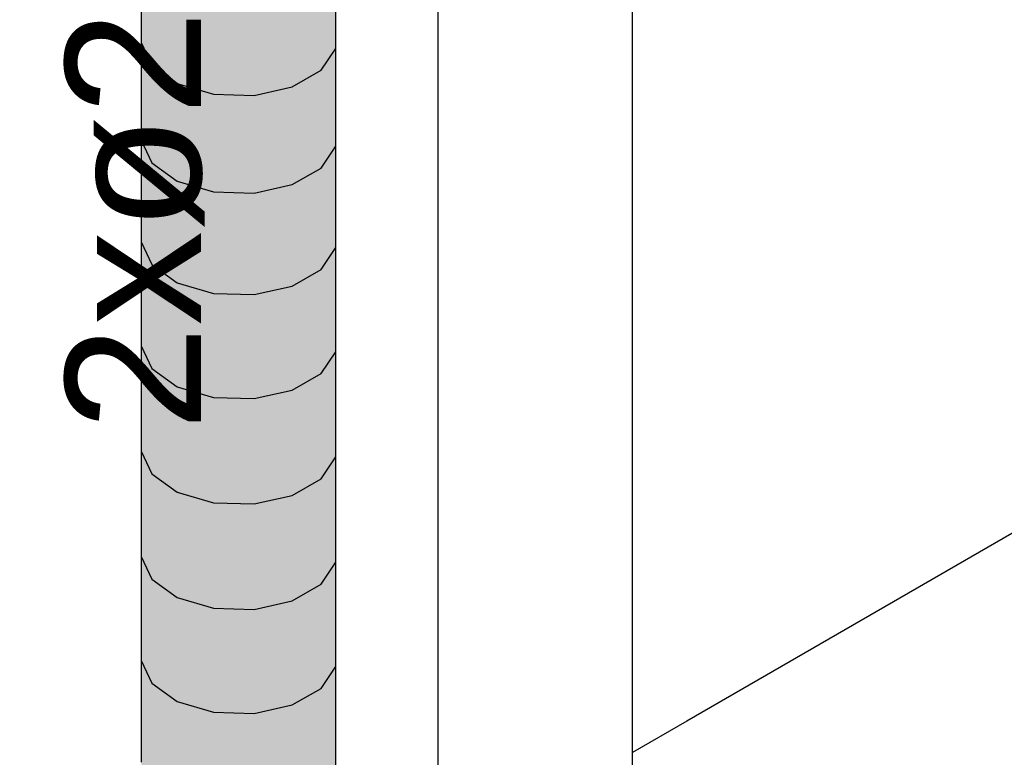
# Model space of a CAD drawing. Header units: millimetres. Extents: x 4480191 to 4481199, y -30324204 to -30323479.
# Tile 111 of 243: x 4480223.74 to 4480225.19, y -30323893.63 to -30323892.54. Entities that reach past the tile are written whole.
import ezdxf

# ---------------------------------------------------------------- set-up
doc = ezdxf.new("R2010")
doc.units = ezdxf.units.MM
doc.linetypes.add('NULL', pattern=[0])
for name, color, linetype, lineweight in [('EL-Condutos ARC (Baixa)', 54, 'Continuous', 25), ('EL-Condutos ARC (Direta)', 14, 'Continuous', 25), ('EL-Textos conduto ARC', 7, 'Continuous', 9)]:
    doc.layers.add(name, color=color, linetype=linetype, lineweight=lineweight)
doc.styles.add('ARIAL', font='arial.ttf')

msp = doc.modelspace()

# ---------------------------------------------------------------- hatches: boundary and pattern name
at = {"layer": 'EL-Condutos ARC (Direta)', "linetype": 'Continuous'}
msp.add_hatch(color=31, dxfattribs=at).paths.add_polyline_path([(4480223.9705, -30323894.1115), (4480223.9993, -30323894.1108), (4480224.0274, -30323894.119), (4480224.0459, -30323894.1196), (4480224.0874, -30323894.0956), (4480224.0874, -30323893.9929), (4480224.0605, -30323894.0495), (4480224.0541, -30323893.9924), (4480224.0874, -30323893.9929), (4480224.1005, -30323894.088), (4480224.1435, -30323894.0632), (4480224.1435, -30323893.9805), (4480224.141, -30323893.868), (4480224.1324, -30323893.873), (4480224.1407, -30323893.8509), (4480224.132, -30323893.8459), (4480224.0874, -30323893.8558), (4480224.0766, -30323893.8802), (4480224.0541, -30323893.8548), (4480224.0874, -30323893.8558), (4480224.1385, -30323893.8445), (4480224.1407, -30323893.8509), (4480224.1324, -30323893.873), (4480224.141, -30323893.868), (4480224.1435, -30323893.9805), (4480224.186, -30323893.9559), (4480224.186, -30323893.8771), (4480224.185, -30323893.8435), (4480224.1788, -30323893.8462), (4480224.1828, -30323893.8308), (4480224.1641, -30323893.8314), (4480224.186, -30323893.8188), (4480224.1802, -30323893.8407), (4480224.186, -30323893.843), (4480224.186, -30323893.9559), (4480224.2075, -30323893.9236), (4480224.2075, -30323892.0498), (4480224.186, -30323892.0822), (4480224.1612, -30323892.0729), (4480224.1116, -30323892.0779), (4480224.1158, -30323892.0821), (4480224.0913, -30323892.0821), (4480224.0789, -30323892.0881), (4480224.0874, -30323892.1192), (4480224.0274, -30323892.1628), (4480223.9738, -30323892.152), (4480223.9738, -30323892.1937), (4480223.9701, -30323892.1545), (4480223.9416, -30323892.2123), (4480223.936, -30323892.178), (4480223.936, -30323892.2155), (4480223.9205, -30323892.19), (4480223.9205, -30323893.9149), (4480223.936, -30323893.9484), (4480223.936, -30323894.0763), (4480223.9738, -30323894.1033)])

# ---------------------------------------------------------------- linework, layer by layer
at = {"layer": 'EL-Condutos ARC (Baixa)'}
for p, q in [((4480224.3584, -30323891.9716), (4480224.3584, -30323893.0424)), ((4480224.6455, -30323893.2081), (4480224.6455, -30323892.5089)), ((4480224.3584, -30323893.0424), (4480224.3584, -30323893.8557)), ((4480225.516, -30323893.1162), (4480224.7257, -30323893.5725)), ((4480224.6455, -30323893.6188), (4480224.6455, -30323893.2081)), ((4480224.7257, -30323893.5725), (4480224.6455, -30323893.6188)), ((4480224.6455, -30323893.8644), (4480224.6455, -30323893.6188))]:
    msp.add_line(p, q, dxfattribs=at)
at = {"layer": 'EL-Condutos ARC (Direta)'}
for p, q in [((4480223.9205, -30323892.434), (4480223.9205, -30323892.5709)), ((4480224.2075, -30323892.5796), (4480224.2075, -30323892.4427)), ((4480223.9205, -30323892.5709), (4480223.936, -30323892.6044)), ((4480223.9205, -30323892.5709), (4480223.9205, -30323892.7151)), ((4480224.186, -30323892.6119), (4480224.2075, -30323892.5796)), ((4480224.2075, -30323892.7238), (4480224.2075, -30323892.5796)), ((4480223.936, -30323892.6044), (4480223.9738, -30323892.6313)), ((4480224.1435, -30323892.6365), (4480224.186, -30323892.6119)), ((4480223.9738, -30323892.6313), (4480224.0274, -30323892.6471)), ((4480224.0874, -30323892.6489), (4480224.1435, -30323892.6365)), ((4480224.0274, -30323892.6471), (4480224.0874, -30323892.6489)), ((4480223.9205, -30323892.7151), (4480223.936, -30323892.7487)), ((4480223.9205, -30323892.7151), (4480223.9205, -30323892.865)), ((4480224.186, -30323892.7562), (4480224.2075, -30323892.7238)), ((4480224.2075, -30323892.8737), (4480224.2075, -30323892.7238)), ((4480223.936, -30323892.7487), (4480223.9738, -30323892.7756)), ((4480224.1435, -30323892.7807), (4480224.186, -30323892.7562)), ((4480223.9738, -30323892.7756), (4480224.0274, -30323892.7914)), ((4480224.0874, -30323892.7932), (4480224.1435, -30323892.7807)), ((4480224.0274, -30323892.7914), (4480224.0874, -30323892.7932)), ((4480223.9205, -30323892.865), (4480223.936, -30323892.8985)), ((4480223.9205, -30323892.865), (4480223.9205, -30323893.0186)), ((4480224.186, -30323892.9061), (4480224.2075, -30323892.8737)), ((4480224.2075, -30323893.0273), (4480224.2075, -30323892.8737)), ((4480223.936, -30323892.8985), (4480223.9738, -30323892.9255)), ((4480224.1435, -30323892.9306), (4480224.186, -30323892.9061)), ((4480223.9738, -30323892.9255), (4480224.0274, -30323892.9412)), ((4480224.0874, -30323892.943), (4480224.1435, -30323892.9306)), ((4480224.0274, -30323892.9412), (4480224.0874, -30323892.943)), ((4480223.9205, -30323893.0186), (4480223.936, -30323893.0521)), ((4480223.9205, -30323893.0186), (4480223.9205, -30323893.174)), ((4480224.186, -30323893.0596), (4480224.2075, -30323893.0273)), ((4480224.2075, -30323893.1827), (4480224.2075, -30323893.0273)), ((4480223.936, -30323893.0521), (4480223.9738, -30323893.0791)), ((4480224.1435, -30323893.0842), (4480224.186, -30323893.0596)), ((4480223.9738, -30323893.0791), (4480224.0274, -30323893.0948)), ((4480224.0874, -30323893.0966), (4480224.1435, -30323893.0842)), ((4480224.0274, -30323893.0948), (4480224.0874, -30323893.0966)), ((4480223.9205, -30323893.174), (4480223.936, -30323893.2075)), ((4480223.9205, -30323893.174), (4480223.9205, -30323893.3295)), ((4480224.186, -30323893.2151), (4480224.2075, -30323893.1827)), ((4480224.2075, -30323893.3382), (4480224.2075, -30323893.1827)), ((4480223.936, -30323893.2075), (4480223.9738, -30323893.2345)), ((4480224.1435, -30323893.2396), (4480224.186, -30323893.2151)), ((4480223.9738, -30323893.2345), (4480224.0274, -30323893.2503)), ((4480224.0274, -30323893.2503), (4480224.0874, -30323893.2521)), ((4480224.0874, -30323893.2521), (4480224.1435, -30323893.2396)), ((4480223.9205, -30323893.3295), (4480223.936, -30323893.363)), ((4480223.9205, -30323893.3295), (4480223.9205, -30323893.4832)), ((4480224.186, -30323893.3706), (4480224.2075, -30323893.3382)), ((4480224.2075, -30323893.4919), (4480224.2075, -30323893.3382)), ((4480223.936, -30323893.363), (4480223.9738, -30323893.39)), ((4480224.1435, -30323893.3951), (4480224.186, -30323893.3706)), ((4480223.9738, -30323893.39), (4480224.0274, -30323893.4058)), ((4480224.0874, -30323893.4076), (4480224.1435, -30323893.3951)), ((4480224.0274, -30323893.4058), (4480224.0874, -30323893.4076)), ((4480223.9205, -30323893.4832), (4480223.936, -30323893.5167)), ((4480223.9205, -30323893.4832), (4480223.9205, -30323893.6332)), ((4480224.186, -30323893.5243), (4480224.2075, -30323893.4919)), ((4480224.2075, -30323893.6419), (4480224.2075, -30323893.4919)), ((4480223.936, -30323893.5167), (4480223.9738, -30323893.5437)), ((4480224.1435, -30323893.5488), (4480224.186, -30323893.5243)), ((4480223.9738, -30323893.5437), (4480224.0274, -30323893.5594)), ((4480224.0874, -30323893.5613), (4480224.1435, -30323893.5488)), ((4480224.0274, -30323893.5594), (4480224.0874, -30323893.5613))]:
    msp.add_line(p, q, dxfattribs=at)

# ---------------------------------------------------------------- texts
at = {"layer": 'EL-Textos conduto ARC', "linetype": 'NULL', "insert": (4480224.0141, -30323892.7841), "char_height": 0.2, "width": 1.440854, "attachment_point": 8, "rotation": 90.0002, "line_spacing_factor": 0.6, "style": 'ARIAL'}
msp.add_mtext('2xø2"', dxfattribs=at)

doc.saveas('drawing.dxf')
